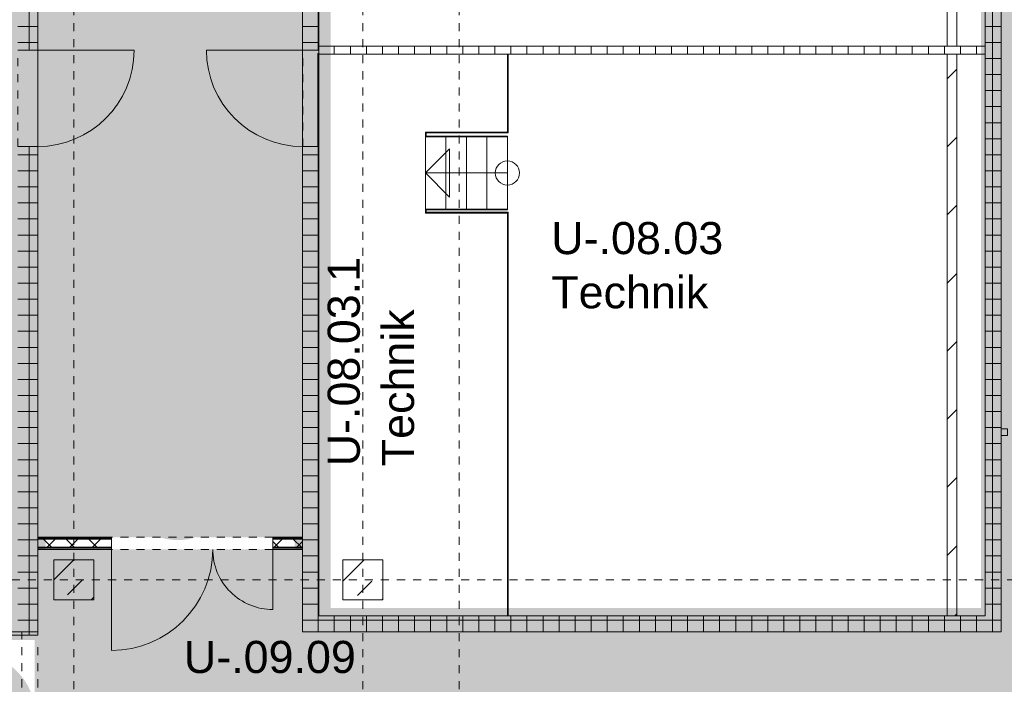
# Model space of a CAD drawing. Header units: metres. Extents: x 6 to 268, y -85 to 18.
# Tile 15 of 33: x 124 to 136, y -34 to -26. Entities that reach past the tile are written whole.
import ezdxf

# ---------------------------------------------------------------- set-up
doc = ezdxf.new("R2010")
doc.units = ezdxf.units.M
for name, pattern in [('Rasterlinie', [0.019, 0.01, -0.003, 0.003, -0.003]), ('Verdeckt', [0.003, 0.002, -0.001]), ('Über Schnittebene 1', [0.001, 0, -0.001])]:
    doc.linetypes.add(name, pattern=pattern)
for name, color, linetype, lineweight in [('A_Allgemeine Beschriftungen', 7, 'Continuous', 9), ('A_Detailelemente', 7, 'Continuous', 9), ('A_Fassadenpfosten', 7, 'Continuous', 9), ('A_Geschossdecken', 7, 'Continuous', 9), ('A_Raster', 7, 'Continuous', 9), ('A_Räume_Beschriftung', 7, 'Continuous', 9), ('A_Tragwerksstützen', 7, 'Continuous', 9), ('A_Treppen', 7, 'Continuous', 9), ('A_Türen', 7, 'Continuous', 9), ('A_Wände', 7, 'Continuous', 9), ('A_Wände_Schraffur', 7, 'Continuous', 18), ('Pfeile AUF', 7, 'Continuous', 9)]:
    doc.layers.add(name, color=color, linetype=linetype, lineweight=lineweight)
doc.styles.add('Arial_B', font='txt', dxfattribs={"height": 0.4})
pattern_1 = [(0, (95.50816, -2), (0, 0.2), []), (90, (95.50816, -2), (-0.2, 1e-17), [])]
pattern_2 = [(45, (95.50816, -2), (-0.424264, 0.424264), [])]

# ---------------------------------------------------------------- blocks, each defined once
blk = doc.blocks.new('Fertigbeton-rechteckige Stütze mit Konsole - 500 x 500 - 1 Konsole_Ost-1082679-BS_Uebersicht_U1_BRANDSCHUTZ')
at = {"layer": 'A_Tragwerksstützen'}
h = blk.add_hatch(dxfattribs=at)
h.set_pattern_fill('FP_48', color=256, style=0, pattern_type=2)
h.set_pattern_definition([(45, (-29.156, 30.697), (-0.35921, 0.35921), []), (45, (-28.797, 30.697), (-0.35921, 0.35921), [0.254, -0.254])])
h.paths.add_polyline_path([(-0.25, -0.25), (0.25, -0.25), (0.25, 0.25), (-0.25, 0.25), (-0.25, 0.023)], flags=0)
at = {"layer": 'A_Tragwerksstützen', "lineweight": 18}
for p, q in [((0.25, 0.25), (-0.25, 0.25)), ((-0.25, 0.25), (-0.25, -0.25)), ((0.25, -0.25), (0.25, 0.25)), ((-0.25, -0.25), (0.25, -0.25))]:
    blk.add_line(p, q, dxfattribs=at)
blk = doc.blocks.new('Pfosten rechteckig - 80x80-6681414-BS_Uebersicht_U1_BRANDSCHUTZ')
at = {"layer": 'A_Fassadenpfosten'}
for p, q in [((0, 0.04), (-0.08, 0.04)), ((-0.08, 0.04), (-0.08, -0.04)), ((0, -0.04), (0, 0.04)), ((-0.08, -0.04), (0, -0.04))]:
    blk.add_line(p, q, dxfattribs=at)
blk = doc.blocks.new('GSH_Tuer_I_1flg_SZ - 1200x2200_Voll-4268579-BS_Uebersicht_U1_BRANDSCHUTZ')
at = {"layer": 'A_Türen', "linetype": 'Über Schnittebene 1'}
for p, q in [((-0.6, 0.111), (0.6, 0.111)), ((-0.6, -0.139), (0.6, -0.139))]:
    blk.add_line(p, q, dxfattribs=at)
at = {"layer": 'A_Türen'}
blk.add_line((0.6, -1.339), (0.6, -0.139), dxfattribs=at)
blk.add_arc((0.6, -0.139), 1.2, 180, 270, dxfattribs=at)
blk = doc.blocks.new('GSH_Tuer_I_1flg_SZ - 1200x2200_Voll-4268567-BS_Uebersicht_U1_BRANDSCHUTZ')
at = {"layer": 'A_Türen'}
blk.add_line((0.6, 1.314), (0.6, 0.114), dxfattribs=at)
at = {"layer": 'A_Türen', "linetype": 'Über Schnittebene 1'}
for p, q in [((-0.6, 0.114), (0.6, 0.114)), ((-0.6, -0.086), (0.6, -0.086))]:
    blk.add_line(p, q, dxfattribs=at)
at = {"layer": 'A_Türen'}
blk.add_arc((0.6, 0.114), 1.2, 90, 180, dxfattribs=at)
blk = doc.blocks.new('GSH_Tuer_I_1flg_SZ_OL - 1050x3200_2135_Voll-4320564-BS_Uebersicht_U1_BRANDSCHUTZ')
at = {"layer": 'A_Türen'}
blk.add_line((0.525, 1.164), (0.525, 0.114), dxfattribs=at)
at = {"layer": 'A_Türen', "linetype": 'Über Schnittebene 1'}
for p, q in [((-0.525, 0.114), (0.525, 0.114)), ((-0.525, -0.086), (0.465, -0.086))]:
    blk.add_line(p, q, dxfattribs=at)
at = {"layer": 'A_Türen'}
blk.add_arc((0.525, 0.114), 1.05, 90, 180, dxfattribs=at)
blk = doc.blocks.new('IPRO_Tuer_I_2flg_BZ_OL - 2010x2135_590_Glas 2-6762602-BS_Uebersicht_U1_BRANDSCHUTZ')
at = {"layer": 'A_Türen'}
for p, q in [((1.005, 1.349), (1.005, 0.089)), ((-1.005, 0.839), (-1.005, 0.089))]:
    blk.add_line(p, q, dxfattribs=at)
at = {"layer": 'A_Türen', "linetype": 'Über Schnittebene 1'}
for p, q in [((-1.005, 0.089), (1.005, 0.089)), ((-1.005, -0.061), (1.005, -0.061))]:
    blk.add_line(p, q, dxfattribs=at)
at = {"layer": 'A_Türen'}
for centre, radius, start, end in [((1.005, 0.089), 1.26, 90, 180), ((-1.005, 0.089), 0.75, 360, 90)]:
    blk.add_arc(centre, radius, start, end, dxfattribs=at)
blk = doc.blocks.new('Fluchtweg - Pfeil 1 - Pfeil  1_RW-4646428-BS_Uebersicht_U1_BRANDSCHUTZ')
at = {"layer": 'A_Allgemeine Beschriftungen'}
for points in [[(-0.004069, 0), (-0.001406, 0.002662), (-0.001406, -0.002662)], [(0.005931, -0.0012), (-0.001406, -0.0012), (-0.001406, 0.0012), (0.005931, 0.0012)]]:
    blk.add_hatch(color=256, dxfattribs=at).paths.add_polyline_path(points, flags=0)

msp = doc.modelspace()

# ---------------------------------------------------------------- hatches: boundary and pattern name
at = {"layer": 'A_Detailelemente', "true_color": 0xc2e2c4}
msp.add_hatch(color=254, dxfattribs=at).paths.add_polyline_path([(168.821, -32.167), (169.515, -32.167), (169.515, -3.447), (124.214, -3.447), (124.214, -32.167), (127.514, -32.167), (127.514, -7.947), (144.539, -7.947), (144.539, -23.692), (149.189, -23.692), (149.189, -7.947), (166.214, -7.947), (166.214, -32.167), (167.828, -32.167)], flags=0)
at = {"layer": 'A_Detailelemente', "true_color": 0xebdb14}
h = msp.add_hatch(color=40, dxfattribs=at)
h.paths.add_polyline_path([(124.314, -33.447), (124.314, -7.847), (112.994, -7.847), (112.994, -8.347), (123.864, -8.347), (123.864, -31.947), (115.064, -31.947), (115.064, -33.447), (122.766, -33.447)], flags=0)
h.paths.add_polyline_path([(123.864, -33.047), (115.464, -33.047), (115.464, -32.247), (123.864, -32.247), (123.864, -32.674)], flags=0)
h = msp.add_hatch(color=40, dxfattribs=at)
h.paths.add_polyline_path([(127.49, -33.447), (136.314, -33.447), (136.314, -23.872), (144.639, -23.872), (144.639, -7.847), (127.414, -7.847), (127.414, -33.447)], flags=0)
h.paths.add_polyline_path([(127.864, -33.047), (127.864, -8.247), (144.289, -8.247), (144.289, -23.522), (135.964, -23.522), (135.964, -33.047), (129.852, -33.047)], flags=0)
at = {"layer": 'A_Detailelemente', "true_color": 0x499c4b}
h = msp.add_hatch(color=95, dxfattribs=at)
h.paths.add_polyline_path([(167.64, -38.847), (169.514, -38.847), (169.514, -33.347), (169.474, -33.347), (169.474, -32.317), (166.214, -32.317), (166.214, -33.347), (157.514, -33.347), (157.514, -23.797), (136.214, -23.797), (136.214, -33.347), (127.514, -33.347), (127.514, -32.317), (124.174, -32.317), (124.174, -38.847), (162.917, -38.847)], flags=0)
h.paths.add_polyline_path([(160.004, -38.447), (160.004, -38.147), (160.304, -38.147), (160.064, -38.207)], flags=0)
h.paths.add_polyline_path([(128.814, -38.447), (128.814, -38.147), (129.114, -38.147), (128.874, -38.207)], flags=0)
h.paths.add_polyline_path([(160.004, -37.197), (160.004, -36.897), (160.304, -36.897), (160.064, -36.958)], flags=0)
h.paths.add_polyline_path([(128.814, -37.197), (128.814, -36.897), (129.114, -36.897), (128.874, -36.958)], flags=0)
h.paths.add_polyline_path([(160.004, -35.997), (160.004, -35.697), (160.304, -35.697), (160.064, -35.757)], flags=0)
h.paths.add_polyline_path([(128.814, -35.997), (128.814, -35.697), (129.114, -35.697), (128.874, -35.757)], flags=0)
at = {"layer": 'A_Detailelemente', "true_color": 0xfabf45}
for points in [[(125.032, -27.82), (125.128, -27.819), (125.219, -27.808), (125.31, -27.784), (125.398, -27.75), (125.481, -27.704), (125.557, -27.649), (125.625, -27.585), (125.685, -27.512), (125.736, -27.432), (125.776, -27.347), (125.805, -27.258), (125.823, -27.165), (125.829, -27.071), (125.82, -26.961), (125.805, -26.885), (125.776, -26.795), (125.736, -26.71), (125.685, -26.63), (125.625, -26.558), (125.557, -26.493), (125.481, -26.438), (125.398, -26.392), (125.31, -26.358), (125.219, -26.334), (125.126, -26.323), (125.032, -26.323), (124.938, -26.334), (124.847, -26.358), (124.759, -26.392), (124.677, -26.438), (124.601, -26.493), (124.532, -26.558), (124.472, -26.63), (124.421, -26.71), (124.381, -26.795), (124.352, -26.885), (124.335, -26.977), (124.329, -27.071), (124.335, -27.165), (124.352, -27.258), (124.381, -27.347), (124.421, -27.432), (124.472, -27.512), (124.532, -27.585), (124.601, -27.649), (124.677, -27.704), (124.759, -27.75), (124.847, -27.784), (124.938, -27.808)], [(126.732, -27.82), (126.826, -27.82), (126.919, -27.808), (127.01, -27.784), (127.098, -27.75), (127.181, -27.704), (127.257, -27.649), (127.325, -27.585), (127.385, -27.512), (127.436, -27.432), (127.476, -27.347), (127.505, -27.258), (127.523, -27.165), (127.528, -27.063), (127.52, -26.961), (127.505, -26.885), (127.476, -26.795), (127.436, -26.71), (127.385, -26.63), (127.325, -26.558), (127.257, -26.493), (127.181, -26.438), (127.098, -26.392), (127.01, -26.358), (126.919, -26.334), (126.826, -26.323), (126.732, -26.323), (126.638, -26.334), (126.547, -26.358), (126.459, -26.392), (126.377, -26.438), (126.301, -26.493), (126.232, -26.558), (126.172, -26.63), (126.121, -26.71), (126.081, -26.795), (126.052, -26.885), (126.035, -26.977), (126.029, -27.071), (126.035, -27.165), (126.052, -27.258), (126.081, -27.347), (126.121, -27.432), (126.172, -27.512), (126.232, -27.585), (126.309, -27.655), (126.377, -27.704), (126.459, -27.75), (126.547, -27.784), (126.638, -27.808)]]:
    msp.add_hatch(color=43, dxfattribs=at).paths.add_polyline_path(points, flags=0)
at = {"layer": 'A_Detailelemente', "true_color": 0xf77448}
for points in [[(126.006, -32.201), (126.1, -32.189), (126.191, -32.165), (126.278, -32.131), (126.361, -32.085), (126.437, -32.03), (126.506, -31.965), (126.566, -31.893), (126.616, -31.813), (126.656, -31.728), (126.685, -31.639), (126.703, -31.546), (126.709, -31.452), (126.703, -31.358), (126.685, -31.265), (126.656, -31.176), (126.616, -31.091), (126.566, -31.011), (126.506, -30.939), (126.437, -30.874), (126.361, -30.819), (126.278, -30.773), (126.191, -30.739), (126.1, -30.715), (126.006, -30.703), (125.912, -30.703), (125.818, -30.715), (125.727, -30.739), (125.64, -30.773), (125.557, -30.819), (125.481, -30.874), (125.412, -30.939), (125.352, -31.011), (125.302, -31.091), (125.262, -31.176), (125.233, -31.265), (125.215, -31.358), (125.209, -31.452), (125.215, -31.546), (125.233, -31.639), (125.262, -31.728), (125.302, -31.813), (125.352, -31.893), (125.412, -31.965), (125.481, -32.03), (125.557, -32.085), (125.64, -32.131), (125.727, -32.165), (125.818, -32.189), (125.912, -32.201)], [(123.383, -35.121), (123.477, -35.121), (123.571, -35.109), (123.662, -35.085), (123.75, -35.051), (123.832, -35.005), (123.908, -34.95), (123.977, -34.885), (124.037, -34.813), (124.088, -34.733), (124.128, -34.648), (124.157, -34.559), (124.174, -34.466), (124.18, -34.372), (124.174, -34.278), (124.157, -34.185), (124.128, -34.096), (124.088, -34.011), (124.037, -33.931), (123.977, -33.859), (123.908, -33.794), (123.832, -33.739), (123.75, -33.693), (123.662, -33.659), (123.571, -33.635), (123.477, -33.623), (123.383, -33.623), (123.29, -33.635), (123.199, -33.659), (123.111, -33.693), (123.028, -33.739), (122.952, -33.794), (122.884, -33.859), (122.824, -33.931), (122.766, -34.025), (122.731, -34.102), (122.704, -34.185), (122.686, -34.278), (122.68, -34.372), (122.686, -34.466), (122.704, -34.559), (122.733, -34.648), (122.773, -34.733), (122.824, -34.813), (122.884, -34.885), (122.952, -34.95), (123.028, -35.005), (123.111, -35.051), (123.199, -35.085), (123.29, -35.109)]]:
    msp.add_hatch(color=23, dxfattribs=at).paths.add_polyline_path(points, flags=0)
at = {"layer": 'A_Tragwerksstützen'}
h = msp.add_hatch(dxfattribs=at)
h.set_pattern_fill('FP_28', color=256, style=0, pattern_type=2)
h.set_pattern_definition([(45, (95.50816, -2), (-0.35921, 0.35921), []), (45, (95.86716, -2), (-0.35921, 0.35921), [0.254, -0.254])])
h.paths.add_polyline_path([(128.014, -32.947), (128.514, -32.947), (128.514, -32.447), (128.014, -32.447)], flags=0)
at = {"layer": 'A_Wände_Schraffur', "lineweight": 9}
h = msp.add_hatch(dxfattribs=at)
h.set_pattern_fill('FP_3', color=256, style=0, pattern_type=2)
h.set_pattern_definition(pattern_1)
h.paths.add_polyline_path([(127.514, -26.097), (127.714, -26.097), (127.714, -23.792), (127.514, -23.792), (127.514, -25.532)], flags=0)
h.paths.add_polyline_path([(127.631, -21.297), (127.714, -21.297), (127.714, -20.097), (127.514, -20.097), (127.514, -21.297)], flags=0)
h.paths.add_polyline_path([(127.514, -17.697), (127.714, -17.697), (127.714, -15.297), (127.514, -15.297), (127.514, -16.963)], flags=0)
h.paths.add_polyline_path([(127.714, -14.097), (127.714, -8.147), (127.514, -8.147), (127.514, -14.097), (127.529, -14.097)], flags=0)
h = msp.add_hatch(dxfattribs=at)
h.set_pattern_fill('FP_5', color=256, style=0, pattern_type=2)
h.set_pattern_definition(pattern_2)
h.paths.add_polyline_path([(135.664, -26.047), (135.664, -16.547), (135.544, -16.547), (135.544, -26.047)], flags=0)
h.paths.add_polyline_path([(135.664, -16.447), (135.664, -8.147), (135.544, -8.147), (135.544, -16.447)], flags=0)
h = msp.add_hatch(dxfattribs=at)
h.set_pattern_fill('FP_3', color=256, style=0, pattern_type=2)
h.set_pattern_definition(pattern_1)
h.paths.add_polyline_path([(136.214, -26.039), (136.214, -8.147), (136.014, -8.147), (136.014, -26.039)], flags=0)
h = msp.add_hatch(dxfattribs=at)
h.set_pattern_fill('FP_3', color=256, style=0, pattern_type=2)
h.set_pattern_definition(pattern_1)
h.paths.add_polyline_path([(124.214, -33.347), (124.214, -27.297), (123.964, -27.297), (123.964, -33.347), (124.202, -33.347)], flags=0)
h.paths.add_polyline_path([(123.973, -26.097), (124.214, -26.097), (124.214, -23.697), (123.964, -23.697), (123.964, -26.097)], flags=0)
h = msp.add_hatch(dxfattribs=at)
h.set_pattern_fill('FP_3', color=256, style=0, pattern_type=2)
h.set_pattern_definition(pattern_1)
h.paths.add_polyline_path([(135.964, -26.147), (136.014, -26.147), (136.014, -26.047), (127.714, -26.047), (127.714, -26.147), (134.575, -26.147)], flags=0)
h = msp.add_hatch(dxfattribs=at)
h.set_pattern_fill('FP_3', color=256, style=0, pattern_type=2)
h.set_pattern_definition(pattern_1)
h.paths.add_polyline_path([(136.014, -33.347), (136.214, -33.347), (136.214, -26.039), (136.014, -26.039), (136.014, -33.314)], flags=0)
h = msp.add_hatch(dxfattribs=at)
h.set_pattern_fill('FP_5', color=256, style=0, pattern_type=2)
h.set_pattern_definition(pattern_2)
h.paths.add_polyline_path([(135.664, -33.147), (135.664, -26.147), (135.544, -26.147), (135.544, -33.147)], flags=0)
h = msp.add_hatch(dxfattribs=at)
h.set_pattern_fill('FP_3', color=256, style=0, pattern_type=2)
h.set_pattern_definition(pattern_1)
h.paths.add_polyline_path([(127.514, -33.147), (127.714, -33.147), (127.714, -27.297), (127.514, -27.297), (127.514, -33.047)], flags=0)
h = msp.add_hatch(dxfattribs=at)
h.set_pattern_fill('FP_4', color=256, style=0, pattern_type=2)
h.set_pattern_definition([(45, (95.50816, -2), (-0.1414214, 0.1414214), []), (135, (95.50816, -2), (-0.1414214, -0.1414214), [])])
h.paths.add_polyline_path([(127.514, -32.292), (127.514, -32.192), (127.144, -32.192), (127.144, -32.292), (127.49, -32.292)], flags=0)
h.paths.add_polyline_path([(125.128, -32.292), (125.134, -32.292), (125.134, -32.192), (124.214, -32.192), (124.214, -32.292), (124.314, -32.292)], flags=0)
h = msp.add_hatch(dxfattribs=at)
h.set_pattern_fill('FP_3', color=256, style=0, pattern_type=2)
h.set_pattern_definition(pattern_1)
h.paths.add_polyline_path([(135.964, -33.347), (136.014, -33.347), (136.014, -33.147), (127.514, -33.147), (127.514, -33.347), (134.202, -33.347)], flags=0)
h = msp.add_hatch(dxfattribs=at)
h.set_pattern_fill('FP_3', color=256, style=0, pattern_type=2)
h.set_pattern_definition(pattern_1)
h.paths.add_polyline_path([(124.174, -33.387), (124.214, -33.387), (124.214, -33.347), (124.014, -33.347), (124.014, -33.387)], flags=0)

# ---------------------------------------------------------------- linework, layer by layer
at = {"layer": 'A_Geschossdecken'}
for p, q in [((124.214, -27.297), (124.214, -26.097)), ((127.514, -26.097), (127.514, -27.297))]:
    msp.add_line(p, q, dxfattribs=at)
at = {"layer": 'A_Raster', "linetype": 'Rasterlinie'}
for p, q in [((124.664, -66.66), (124.664, 16.72)), ((128.264, -66.66), (128.264, 16.72)), ((129.464, -66.66), (129.464, 16.72)), ((102.089, -32.697), (186.88, -32.697))]:
    msp.add_line(p, q, dxfattribs=at)
at = {"layer": 'A_Tragwerksstützen', "lineweight": 18}
for p, q in [((128.514, -32.447), (128.014, -32.447)), ((128.014, -32.447), (128.014, -32.947)), ((128.514, -32.947), (128.514, -32.447)), ((128.014, -32.947), (128.514, -32.947))]:
    msp.add_line(p, q, dxfattribs=at)
at = {"layer": 'A_Treppen'}
for p, q in [((127.704, -26.137), (127.704, -27.297)), ((127.714, -26.137), (127.704, -26.137)), ((127.714, -26.147), (127.714, -27.297)), ((130.064, -27.117), (130.064, -26.147)), ((130.074, -27.127), (130.074, -26.147)), ((129.044, -27.177), (129.044, -27.117)), ((129.044, -27.117), (130.064, -27.117)), ((129.044, -27.177), (129.054, -27.177)), ((129.044, -28.077), (129.044, -27.177)), ((129.054, -27.167), (129.054, -27.127)), ((129.054, -27.127), (130.074, -27.127)), ((130.064, -27.167), (129.054, -27.167)), ((129.299, -27.177), (129.054, -27.177)), ((129.554, -27.177), (129.299, -27.177)), ((129.299, -28.077), (129.299, -27.177)), ((129.809, -27.177), (129.554, -27.177)), ((129.554, -28.077), (129.554, -27.177)), ((130.064, -27.177), (129.809, -27.177)), ((129.809, -28.077), (129.809, -27.177)), ((130.064, -27.177), (130.064, -27.167)), ((130.064, -28.077), (130.064, -27.177)), ((129.054, -28.077), (129.044, -28.077)), ((129.044, -28.127), (129.044, -28.077)), ((129.299, -28.077), (129.054, -28.077)), ((129.554, -28.077), (129.299, -28.077)), ((129.809, -28.077), (129.554, -28.077)), ((130.064, -28.077), (129.809, -28.077)), ((130.064, -28.087), (130.064, -28.077)), ((130.064, -28.127), (129.044, -28.127)), ((129.054, -28.117), (129.054, -28.087)), ((130.064, -28.087), (129.054, -28.087)), ((130.074, -28.117), (129.054, -28.117)), ((130.064, -33.147), (130.064, -28.127)), ((130.074, -33.147), (130.074, -28.117))]:
    msp.add_line(p, q, dxfattribs=at)
at = {"layer": 'A_Treppen', "linetype": 'Verdeckt'}
for p, q in [((129.044, -28.077), (129.044, -27.177)), ((129.299, -28.077), (129.299, -27.177)), ((129.554, -28.077), (129.554, -27.177)), ((129.809, -28.077), (129.809, -27.177)), ((130.064, -28.077), (130.064, -27.177))]:
    msp.add_line(p, q, dxfattribs=at)
at = {"layer": 'A_Wände', "lineweight": 18}
for p, q in [((136.214, -7.947), (136.214, -33.347)), ((136.014, -8.147), (136.014, -33.147)), ((135.664, -26.047), (135.664, -16.547)), ((124.214, -26.097), (124.214, -17.747)), ((135.544, -22.572), (135.544, -26.047)), ((127.514, -23.792), (127.514, -26.097)), ((127.714, -23.792), (127.714, -26.147)), ((123.964, -26.097), (124.214, -26.097)), ((127.514, -26.097), (127.714, -26.097)), ((135.544, -26.047), (127.714, -26.047)), ((136.014, -26.047), (135.664, -26.047)), ((127.714, -26.147), (136.014, -26.147)), ((135.544, -26.147), (135.544, -33.147)), ((135.664, -33.147), (135.664, -26.147)), ((124.214, -27.297), (123.964, -27.297)), ((124.214, -32.167), (124.214, -27.297)), ((127.714, -27.297), (127.514, -27.297)), ((127.514, -27.297), (127.514, -32.167)), ((127.714, -33.147), (127.714, -27.297)), ((125.134, -32.167), (124.214, -32.167)), ((125.134, -32.317), (125.134, -32.167)), ((127.514, -32.167), (127.144, -32.167)), ((127.144, -32.167), (127.144, -32.317)), ((124.214, -33.387), (124.214, -32.317)), ((124.214, -32.317), (125.134, -32.317)), ((127.144, -32.317), (127.514, -32.317)), ((127.514, -32.317), (127.514, -33.347)), ((136.014, -33.147), (127.714, -33.147)), ((124.214, -33.347), (115.164, -33.347)), ((124.014, -33.347), (124.014, -33.387)), ((127.514, -33.347), (136.214, -33.347)), ((124.014, -33.387), (124.214, -33.387))]:
    msp.add_line(p, q, dxfattribs=at)
at = {"layer": 'A_Wände'}
for p, q in [((135.544, -26.047), (135.664, -26.047)), ((124.214, -32.167), (124.214, -32.317)), ((125.134, -32.179), (124.214, -32.179)), ((125.134, -32.192), (124.214, -32.192)), ((127.514, -32.179), (127.144, -32.179)), ((127.514, -32.192), (127.144, -32.192)), ((127.514, -32.317), (127.514, -32.167)), ((125.134, -32.292), (124.214, -32.292)), ((125.134, -32.304), (124.214, -32.304)), ((127.514, -32.292), (127.144, -32.292)), ((127.514, -32.304), (127.144, -32.304))]:
    msp.add_line(p, q, dxfattribs=at)
at = {"layer": 'Pfeile AUF'}
for p, q in [((129.344, -27.327), (129.044, -27.627)), ((129.344, -27.927), (129.344, -27.327)), ((129.299, -27.627), (129.044, -27.627)), ((129.044, -27.627), (129.344, -27.927)), ((129.554, -27.627), (129.299, -27.627)), ((129.809, -27.627), (129.554, -27.627)), ((130.064, -27.627), (129.809, -27.627))]:
    msp.add_line(p, q, dxfattribs=at)
msp.add_circle((130.064, -27.627), 0.15, dxfattribs=at)

# ---------------------------------------------------------------- block references
at = {"layer": 'A_Allgemeine Beschriftungen', "xscale": 200, "yscale": 200, "zscale": 200, "rotation": 89.99999999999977}
msp.add_blockref('Fluchtweg - Pfeil 1 - Pfeil  1_RW-4646428-BS_Uebersicht_U1_BRANDSCHUTZ', (125.984, -29.85), dxfattribs=at)
at = {"layer": 'A_Fassadenpfosten', "rotation": 180}
msp.add_blockref('Pfosten rechteckig - 80x80-6681414-BS_Uebersicht_U1_BRANDSCHUTZ', (136.214, -30.857), dxfattribs=at)
at = {"layer": 'A_Tragwerksstützen'}
msp.add_blockref('Fertigbeton-rechteckige Stütze mit Konsole - 500 x 500 - 1 Konsole_Ost-1082679-BS_Uebersicht_U1_BRANDSCHUTZ', (124.664, -32.697), dxfattribs=at)
at = {"layer": 'A_Türen'}
for name, p, rotation in [('GSH_Tuer_I_1flg_SZ - 1200x2200_Voll-4268579-BS_Uebersicht_U1_BRANDSCHUTZ', (124.075, -26.697), 89.99999999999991), ('GSH_Tuer_I_1flg_SZ - 1200x2200_Voll-4268567-BS_Uebersicht_U1_BRANDSCHUTZ', (127.629, -26.697), 89.99999999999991), ('IPRO_Tuer_I_2flg_BZ_OL - 2010x2135_590_Glas 2-6762602-BS_Uebersicht_U1_BRANDSCHUTZ', (126.139, -32.228), 180), ('GSH_Tuer_I_1flg_SZ_OL - 1050x3200_2135_Voll-4320564-BS_Uebersicht_U1_BRANDSCHUTZ', (124.129, -33.912), 89.9999999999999)]:
    msp.add_blockref(name, p, dxfattribs=dict(at, rotation=rotation))

# ---------------------------------------------------------------- texts
at = {"layer": 'A_Räume_Beschriftung', "char_height": 0.4, "attachment_point": 1, "style": 'Arial_B'}
for s, insert, width in [('U-.08.03', (130.61, -28.238), 2.64557), ('Technik', (130.61, -28.913), 2.6135), ('U-.09.09', (126.034, -33.458), 2.64557)]:
    msp.add_mtext(s, dxfattribs=dict(at, insert=insert, width=width))
at = {"layer": 'A_Räume_Beschriftung', "char_height": 0.4, "attachment_point": 1, "rotation": 90, "style": 'Arial_B'}
for s, insert, width in [('U-.08.03.1', (127.826, -31.282), 3.22278), ('Technik', (128.501, -31.282), 2.6135)]:
    msp.add_mtext(s, dxfattribs=dict(at, insert=insert, width=width))

doc.saveas('drawing.dxf')
